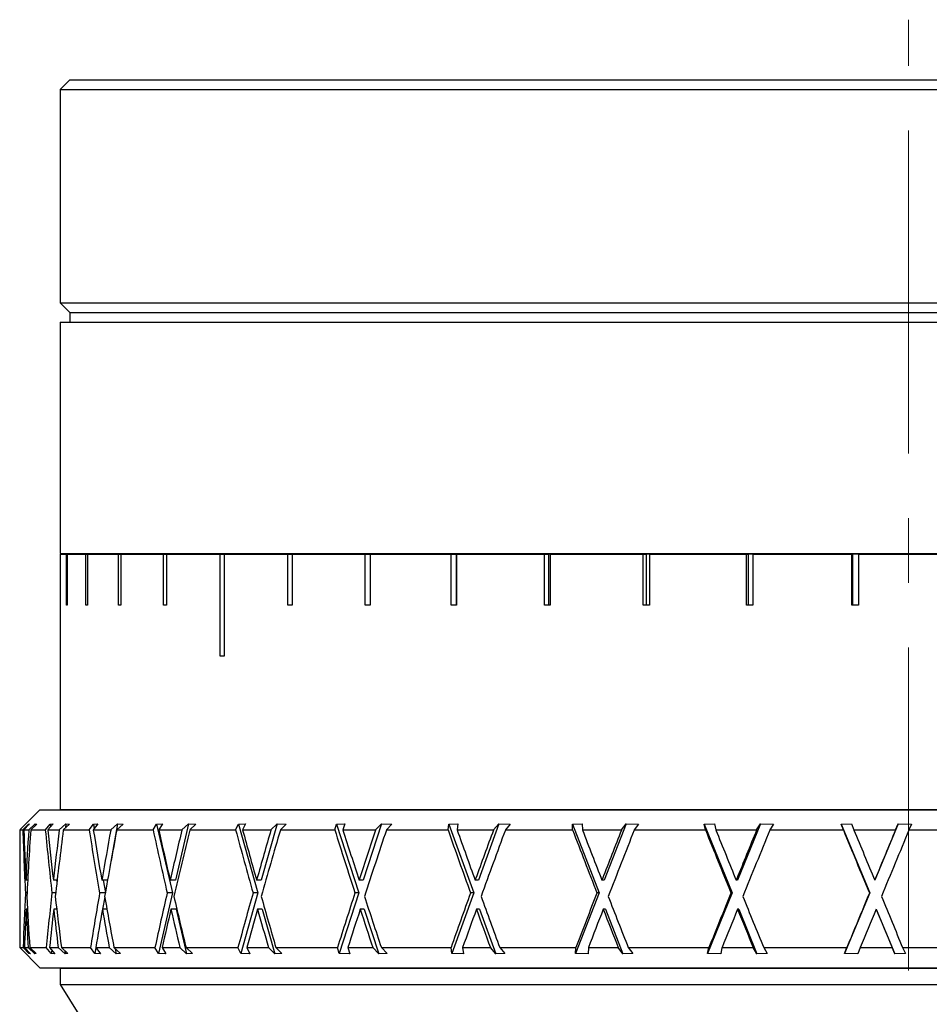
# Model space of a CAD drawing. Header units: inches. Extents: x 0.9 to 19.7, y 1.7 to 15.6.
# Tile 2 of 11: x 2.7 to 4.1, y 8.3 to 9.8. Entities that reach past the tile are written whole.
import ezdxf

# ---------------------------------------------------------------- set-up
doc = ezdxf.new("R2010")
doc.units = ezdxf.units.IN
doc.header["$MEASUREMENT"] = 0
doc.linetypes.add('CENTERX2', pattern=[0.8, 0.5, -0.1, 0.1, -0.1])
doc.layers.add('SLD-0', color=7, linetype='Continuous')

msp = doc.modelspace()

# ---------------------------------------------------------------- linework, layer by layer
at = {"color": 7, "linetype": 'Continuous', "lineweight": 25}
for p, q in [((2.8096, 9.688), (2.7946, 9.673)), ((2.8096, 9.688), (4.1071, 9.688)), ((4.1071, 9.688), (5.4046, 9.688)), ((2.7946, 9.673), (2.7946, 9.343)), ((2.7946, 9.673), (4.1071, 9.673)), ((4.1071, 9.673), (5.4196, 9.673)), ((2.7946, 9.343), (2.8096, 9.328)), ((2.7946, 9.343), (4.1071, 9.343)), ((4.1071, 9.343), (5.4196, 9.343)), ((2.8096, 9.328), (2.8096, 9.313)), ((2.8096, 9.328), (4.1071, 9.328)), ((4.1071, 9.328), (5.4046, 9.328)), ((2.7946, 9.313), (2.7946, 8.955)), ((2.7946, 9.313), (4.1071, 9.313)), ((4.1071, 9.313), (5.4196, 9.313)), ((2.7946, 8.955), (4.1071, 8.955)), ((2.7946, 8.9539), (2.7946, 8.8752)), ((2.7946, 8.9539), (2.8043, 8.9539)), ((2.8043, 8.8752), (2.8043, 8.9539)), ((2.8043, 8.9539), (2.8056, 8.9539)), ((2.8056, 8.9539), (2.8056, 8.8752)), ((2.8056, 8.9539), (2.8346, 8.9539)), ((2.8346, 8.8752), (2.8346, 8.9539)), ((2.8346, 8.9539), (2.8371, 8.9539)), ((2.8371, 8.9539), (2.8371, 8.8752)), ((2.8371, 8.9539), (2.8849, 8.9539)), ((2.8849, 8.8752), (2.8849, 8.9539)), ((2.8849, 8.9539), (2.8886, 8.9539)), ((2.8886, 8.9539), (2.8886, 8.8752)), ((2.8886, 8.9539), (2.9546, 8.9539)), ((2.9509, 8.955), (2.9509, 8.9539)), ((2.9546, 8.8752), (2.9546, 8.9539)), ((2.9546, 8.9539), (2.9594, 8.9539)), ((2.9594, 8.9539), (2.9594, 8.8752)), ((2.9594, 8.9539), (3.0423, 8.9539)), ((3.0423, 8.7964), (3.0423, 8.9539)), ((3.0423, 8.9539), (3.0482, 8.9539)), ((3.0482, 8.9539), (3.0482, 8.7964)), ((3.0482, 8.9539), (3.1469, 8.9539)), ((3.1469, 8.8752), (3.1469, 8.9539)), ((3.1469, 8.9539), (3.1538, 8.9539)), ((3.1538, 8.9539), (3.1538, 8.8752)), ((3.1538, 8.9539), (3.2666, 8.9539)), ((3.2666, 8.8752), (3.2666, 8.9539)), ((3.2666, 8.9539), (3.2743, 8.9539)), ((3.2743, 8.9539), (3.2743, 8.8752)), ((3.2743, 8.9539), (3.3996, 8.9539)), ((3.3996, 8.8752), (3.3996, 8.9539)), ((3.3996, 8.9539), (3.4076, 8.9539)), ((3.4076, 8.9539), (3.4076, 8.8752)), ((3.4081, 8.9539), (3.4076, 8.9539)), ((3.4081, 8.9539), (3.4081, 8.8752)), ((3.4081, 8.9539), (3.5438, 8.9539)), ((3.5438, 8.8752), (3.5438, 8.9539)), ((3.5438, 8.9539), (3.5501, 8.9539)), ((3.5501, 8.9539), (3.5501, 8.8752)), ((3.5528, 8.9539), (3.5501, 8.9539)), ((3.5528, 8.9539), (3.5528, 8.8752)), ((3.5528, 8.9539), (3.6968, 8.9539)), ((3.6968, 8.8752), (3.6968, 8.9539)), ((3.6968, 8.9539), (3.7014, 8.9539)), ((3.7014, 8.9539), (3.7014, 8.8752)), ((3.7063, 8.9539), (3.7014, 8.9539)), ((3.7063, 8.9539), (3.7063, 8.8752)), ((3.7063, 8.9539), (3.8563, 8.9539)), ((3.8563, 8.8752), (3.8563, 8.9539)), ((3.8563, 8.9539), (3.8591, 8.9539)), ((3.8591, 8.9539), (3.8591, 8.8752)), ((3.8661, 8.9539), (3.8591, 8.9539)), ((3.8661, 8.9539), (3.8661, 8.8752)), ((3.8661, 8.9539), (4.0197, 8.9539)), ((4.0197, 8.8752), (4.0197, 8.9539)), ((4.0197, 8.9539), (4.0206, 8.9539)), ((4.0206, 8.9539), (4.0206, 8.8752)), ((4.0297, 8.9539), (4.0206, 8.9539)), ((4.0297, 8.9539), (4.0297, 8.8752)), ((4.0297, 8.9539), (4.1845, 8.9539)), ((4.1071, 8.955), (5.4196, 8.955)), ((2.7946, 8.8752), (2.7946, 8.5589)), ((2.7946, 8.8752), (2.7946, 8.8752)), ((2.8056, 8.8752), (2.8043, 8.8752)), ((2.8371, 8.8752), (2.8346, 8.8752)), ((2.8886, 8.8752), (2.8849, 8.8752)), ((2.9594, 8.8752), (2.9546, 8.8752)), ((3.1538, 8.8752), (3.1469, 8.8752)), ((3.2743, 8.8752), (3.2666, 8.8752)), ((3.4081, 8.8752), (3.3996, 8.8752)), ((3.5528, 8.8752), (3.5438, 8.8752)), ((3.7063, 8.8752), (3.6968, 8.8752)), ((3.8661, 8.8752), (3.8563, 8.8752)), ((4.0297, 8.8752), (4.0197, 8.8752)), ((3.0482, 8.7964), (3.0423, 8.7964)), ((2.7634, 8.5584), (2.7411, 8.5362)), ((2.7634, 8.5584), (5.4499, 8.5584)), ((2.7946, 8.5589), (5.4196, 8.5589)), ((2.8596, 8.5589), (2.8596, 8.5584)), ((2.741, 8.536), (2.7321, 8.5272)), ((2.7369, 8.5272), (2.7455, 8.5361)), ((2.7475, 8.5367), (2.7384, 8.5272)), ((2.7412, 8.5362), (2.741, 8.536)), ((2.7455, 8.5361), (2.7475, 8.5367)), ((2.7455, 8.5361), (2.7456, 8.5347)), ((2.746, 8.5272), (2.7561, 8.5367)), ((2.7585, 8.536), (2.7492, 8.5272)), ((2.7561, 8.5367), (2.7559, 8.5336)), ((2.7561, 8.5367), (2.7585, 8.536)), ((2.7718, 8.5272), (2.7795, 8.5361)), ((2.784, 8.5367), (2.7758, 8.5272)), ((2.7795, 8.5361), (2.784, 8.5367)), ((2.7795, 8.5361), (2.78, 8.532)), ((2.7933, 8.5272), (2.8037, 8.5367)), ((2.8093, 8.536), (2.7996, 8.5272)), ((2.8037, 8.5367), (2.803, 8.5302)), ((2.8037, 8.5367), (2.8093, 8.536)), ((2.8395, 8.5272), (2.8462, 8.5361)), ((2.8531, 8.5367), (2.846, 8.5272)), ((2.8462, 8.5361), (2.8531, 8.5367)), ((2.8462, 8.5361), (2.8475, 8.5291)), ((2.873, 8.5272), (2.8834, 8.5367)), ((2.8834, 8.5367), (2.8733, 8.4784)), ((2.892, 8.536), (2.8823, 8.5272)), ((2.8834, 8.5367), (2.892, 8.536)), ((2.9385, 8.5272), (2.944, 8.5361)), ((2.944, 8.5361), (2.953, 8.5367)), ((2.944, 8.5361), (2.9685, 8.4297)), ((2.953, 8.5367), (2.9472, 8.5272)), ((2.9933, 8.5367), (2.9731, 8.4495)), ((2.983, 8.5272), (2.9933, 8.5367)), ((2.9933, 8.5367), (3.0047, 8.536)), ((3.0047, 8.536), (2.9951, 8.5272)), ((3.0662, 8.5272), (3.0704, 8.5361)), ((3.0704, 8.5361), (3.0814, 8.5367)), ((3.0704, 8.5361), (3.1004, 8.4297)), ((3.0814, 8.5367), (3.077, 8.5272)), ((3.1305, 8.5367), (3.1059, 8.4495)), ((3.1208, 8.5272), (3.1305, 8.5367)), ((3.1305, 8.5367), (3.1445, 8.536)), ((3.1445, 8.536), (3.1354, 8.5272)), ((3.2196, 8.5272), (3.2223, 8.5361)), ((3.2223, 8.5361), (3.235, 8.5367)), ((3.2223, 8.5361), (3.257, 8.4297)), ((3.235, 8.5367), (3.2322, 8.5272)), ((3.2918, 8.5367), (3.2634, 8.4495)), ((3.2828, 8.5272), (3.2918, 8.5367)), ((3.2918, 8.5367), (3.308, 8.536)), ((3.308, 8.536), (3.2995, 8.5272)), ((3.3948, 8.5272), (3.396, 8.5361)), ((3.396, 8.5361), (3.4101, 8.5367)), ((3.396, 8.5361), (3.4345, 8.4297)), ((3.4101, 8.5367), (3.4089, 8.5272)), ((3.4732, 8.5367), (3.4417, 8.4495)), ((3.4651, 8.5272), (3.4732, 8.5367)), ((3.4732, 8.5367), (3.4911, 8.536)), ((3.4911, 8.536), (3.4835, 8.5272)), ((3.5872, 8.5361), (3.6024, 8.5367)), ((3.5875, 8.5272), (3.5872, 8.5361)), ((3.5872, 8.5361), (3.6286, 8.4297)), ((3.6024, 8.5367), (3.6028, 8.5272)), ((3.6702, 8.5367), (3.6363, 8.4495)), ((3.6632, 8.5272), (3.6702, 8.5367)), ((3.6702, 8.5367), (3.6895, 8.536)), ((3.6895, 8.536), (3.6829, 8.5272)), ((3.7912, 8.5361), (3.8071, 8.5367)), ((3.7931, 8.5272), (3.7912, 8.5361)), ((3.7912, 8.5361), (3.8345, 8.4297)), ((3.8071, 8.5367), (3.8091, 8.5272)), ((3.878, 8.5367), (3.8425, 8.4495)), ((3.8722, 8.5272), (3.878, 8.5367)), ((3.878, 8.5367), (3.8981, 8.536)), ((3.8981, 8.536), (3.8927, 8.5272)), ((4.003, 8.5361), (4.0192, 8.5367)), ((4.0064, 8.5272), (4.003, 8.5361)), ((4.003, 8.5361), (4.0471, 8.4297)), ((4.0192, 8.5367), (4.0228, 8.5272)), ((4.0914, 8.5367), (4.0553, 8.4495)), ((4.0871, 8.5272), (4.0914, 8.5367)), ((4.0914, 8.5367), (4.1119, 8.536)), ((4.1119, 8.536), (4.1078, 8.5272)), ((2.7321, 8.5272), (2.7369, 8.5272)), ((2.7321, 8.5254), (2.7321, 8.3452)), ((2.7384, 8.5272), (2.746, 8.5272)), ((2.7492, 8.5272), (2.7718, 8.5272)), ((2.7758, 8.5272), (2.7933, 8.5272)), ((2.7996, 8.5272), (2.8395, 8.5272)), ((2.846, 8.5272), (2.873, 8.5272)), ((2.8823, 8.5272), (2.9385, 8.5272)), ((2.9472, 8.5272), (2.983, 8.5272)), ((2.9951, 8.5272), (3.0662, 8.5272)), ((3.077, 8.5272), (3.1208, 8.5272)), ((3.1354, 8.5272), (3.2196, 8.5272)), ((3.2322, 8.5272), (3.2828, 8.5272)), ((3.2995, 8.5272), (3.3948, 8.5272)), ((3.4089, 8.5272), (3.4651, 8.5272)), ((3.4835, 8.5272), (3.5875, 8.5272)), ((3.6028, 8.5272), (3.6632, 8.5272)), ((3.6829, 8.5272), (3.7931, 8.5272)), ((3.8091, 8.5272), (3.8722, 8.5272)), ((3.8927, 8.5272), (4.0064, 8.5272)), ((4.0228, 8.5272), (4.0871, 8.5272)), ((4.1078, 8.5272), (4.2221, 8.5272)), ((2.7419, 8.4515), (2.7418, 8.4495)), ((2.7445, 8.4495), (2.7418, 8.4495)), ((2.7844, 8.4515), (2.7842, 8.4495)), ((2.79, 8.4495), (2.7842, 8.4495)), ((2.7893, 8.4495), (2.7897, 8.4465)), ((2.8595, 8.4515), (2.8592, 8.4495)), ((2.868, 8.4495), (2.8592, 8.4495)), ((2.8613, 8.4495), (2.8646, 8.4305)), ((2.9653, 8.4515), (2.9648, 8.4495)), ((2.9731, 8.4495), (2.9648, 8.4495)), ((3.0992, 8.4515), (3.0986, 8.4495)), ((3.1059, 8.4495), (3.0986, 8.4495)), ((3.2579, 8.4515), (3.2572, 8.4495)), ((3.2634, 8.4495), (3.2572, 8.4495)), ((3.4375, 8.4515), (3.4368, 8.4495)), ((3.4417, 8.4495), (3.4368, 8.4495)), ((3.6336, 8.4515), (3.6329, 8.4495)), ((3.6363, 8.4495), (3.6329, 8.4495)), ((3.8414, 8.4515), (3.8406, 8.4495)), ((3.8425, 8.4495), (3.8406, 8.4495)), ((4.0557, 8.4515), (4.0549, 8.4495)), ((4.0553, 8.4495), (4.0549, 8.4495)), ((2.7434, 8.4297), (2.7409, 8.4297)), ((2.7877, 8.4297), (2.782, 8.4297)), ((2.8645, 8.4297), (2.8557, 8.4297)), ((2.9685, 8.4297), (2.9469, 8.336)), ((2.9685, 8.4297), (2.9603, 8.4297)), ((3.1004, 8.4297), (3.074, 8.336)), ((3.1004, 8.4297), (3.0931, 8.4297)), ((3.257, 8.4297), (3.2265, 8.336)), ((3.257, 8.4297), (3.2508, 8.4297)), ((3.4345, 8.4297), (3.4006, 8.336)), ((3.4345, 8.4297), (3.4296, 8.4297)), ((3.6286, 8.4297), (3.5922, 8.336)), ((3.6286, 8.4297), (3.6252, 8.4297)), ((3.8345, 8.4297), (3.7964, 8.336)), ((3.8345, 8.4297), (3.8325, 8.4297)), ((4.0471, 8.4297), (4.0083, 8.336)), ((4.0471, 8.4297), (4.0467, 8.4297)), ((2.8637, 8.4235), (2.8604, 8.4046)), ((2.7442, 8.4046), (2.7421, 8.4046)), ((2.7894, 8.4046), (2.7848, 8.4046)), ((2.7891, 8.4074), (2.7887, 8.4046)), ((2.8671, 8.4046), (2.8601, 8.4046)), ((2.9743, 8.4046), (2.966, 8.4046)), ((2.9743, 8.4046), (2.9903, 8.3355)), ((3.1074, 8.4046), (3.1001, 8.4046)), ((3.1074, 8.4046), (3.1269, 8.3355)), ((3.2651, 8.4046), (3.259, 8.4046)), ((3.2651, 8.4046), (3.2876, 8.3355)), ((3.4436, 8.4046), (3.4387, 8.4046)), ((3.4436, 8.4046), (3.4685, 8.3355)), ((3.6383, 8.4046), (3.6349, 8.4046)), ((3.6383, 8.4046), (3.6652, 8.3355)), ((3.8447, 8.4046), (3.8427, 8.4046)), ((3.8447, 8.4046), (3.8727, 8.3355)), ((4.0574, 8.4046), (4.0571, 8.4046)), ((4.0574, 8.4046), (4.086, 8.3355)), ((2.7321, 8.3452), (2.7634, 8.314)), ((2.7321, 8.3452), (2.7374, 8.3452)), ((2.7462, 8.336), (2.7374, 8.3452)), ((2.7394, 8.3452), (2.7486, 8.3355)), ((2.7394, 8.3452), (2.7453, 8.3452)), ((2.7554, 8.3355), (2.7453, 8.3452)), ((2.7463, 8.338), (2.7462, 8.336)), ((2.7486, 8.3355), (2.7462, 8.336)), ((2.7477, 8.3452), (2.7574, 8.336)), ((2.7477, 8.3452), (2.7731, 8.3452)), ((2.7553, 8.3379), (2.7554, 8.3355)), ((2.7574, 8.336), (2.7554, 8.3355)), ((2.781, 8.336), (2.7731, 8.3452)), ((2.7783, 8.3452), (2.7866, 8.3355)), ((2.7783, 8.3452), (2.7918, 8.3452)), ((2.7816, 8.3413), (2.781, 8.336)), ((2.7866, 8.3355), (2.781, 8.336)), ((2.8022, 8.3355), (2.7918, 8.3452)), ((2.7966, 8.3452), (2.8067, 8.336)), ((2.7966, 8.3452), (2.8416, 8.3452)), ((2.8017, 8.3406), (2.8022, 8.3355)), ((2.8067, 8.336), (2.8022, 8.3355)), ((2.8485, 8.336), (2.8416, 8.3452)), ((2.85, 8.345), (2.8485, 8.336)), ((2.8571, 8.3355), (2.8485, 8.336)), ((2.8499, 8.3452), (2.8571, 8.3355)), ((2.8499, 8.3452), (2.8706, 8.3452)), ((2.8812, 8.3355), (2.8706, 8.3452)), ((2.8779, 8.3452), (2.888, 8.336)), ((2.8779, 8.3452), (2.9413, 8.3452)), ((2.8798, 8.3435), (2.8812, 8.3355)), ((2.888, 8.336), (2.8812, 8.3355)), ((2.9469, 8.336), (2.9413, 8.3452)), ((2.9584, 8.3355), (2.9469, 8.336)), ((2.9525, 8.3452), (2.9584, 8.3355)), ((2.9525, 8.3452), (2.9799, 8.3452)), ((2.9903, 8.3355), (2.9799, 8.3452)), ((2.9894, 8.3452), (2.9993, 8.336)), ((2.9894, 8.3452), (3.0698, 8.3452)), ((2.9993, 8.336), (2.9903, 8.3355)), ((3.074, 8.336), (3.0698, 8.3452)), ((3.088, 8.3355), (3.074, 8.336)), ((3.0835, 8.3452), (3.088, 8.3355)), ((3.0835, 8.3452), (3.117, 8.3452)), ((3.1269, 8.3355), (3.117, 8.3452)), ((3.1379, 8.336), (3.1269, 8.3355)), ((3.1285, 8.3452), (3.1379, 8.336)), ((3.1285, 8.3452), (3.2237, 8.3452)), ((3.2265, 8.336), (3.2237, 8.3452)), ((3.2426, 8.3355), (3.2265, 8.336)), ((3.2397, 8.3452), (3.2426, 8.3355)), ((3.2397, 8.3452), (3.2785, 8.3452)), ((3.2876, 8.3355), (3.2785, 8.3452)), ((3.3004, 8.336), (3.2876, 8.3355)), ((3.2916, 8.3452), (3.3004, 8.336)), ((3.2916, 8.3452), (3.3994, 8.3452)), ((3.4006, 8.336), (3.3994, 8.3452)), ((3.4186, 8.3355), (3.4006, 8.336)), ((3.4173, 8.3452), (3.4186, 8.3355)), ((3.4173, 8.3452), (3.4603, 8.3452)), ((3.4685, 8.3355), (3.4603, 8.3452)), ((3.4827, 8.336), (3.4685, 8.3355)), ((3.4749, 8.3452), (3.4827, 8.336)), ((3.4749, 8.3452), (3.5925, 8.3452)), ((3.5922, 8.336), (3.5925, 8.3452)), ((3.6115, 8.3355), (3.5922, 8.336)), ((3.6119, 8.3452), (3.6115, 8.3355)), ((3.6119, 8.3452), (3.6581, 8.3452)), ((3.6652, 8.3355), (3.6581, 8.3452)), ((3.6805, 8.336), (3.6652, 8.3355)), ((3.6736, 8.3452), (3.6805, 8.336)), ((3.6736, 8.3452), (3.7983, 8.3452)), ((3.7964, 8.336), (3.7983, 8.3452)), ((3.8166, 8.3355), (3.7964, 8.336)), ((3.8186, 8.3452), (3.8166, 8.3355)), ((3.8186, 8.3452), (3.8669, 8.3452)), ((3.8727, 8.3355), (3.8669, 8.3452)), ((3.8887, 8.336), (3.8727, 8.3355)), ((3.8831, 8.3452), (3.8887, 8.336)), ((3.8831, 8.3452), (4.0118, 8.3452)), ((4.0083, 8.336), (4.0118, 8.3452)), ((4.0288, 8.3355), (4.0083, 8.336)), ((4.0325, 8.3452), (4.0288, 8.3355)), ((4.0325, 8.3452), (4.0817, 8.3452)), ((4.086, 8.3355), (4.0817, 8.3452)), ((4.1023, 8.336), (4.086, 8.3355)), ((4.0981, 8.3452), (4.1023, 8.336)), ((4.0981, 8.3452), (4.2275, 8.3452)), ((2.7634, 8.314), (5.4499, 8.314)), ((2.7946, 8.313), (2.7946, 8.288)), ((5.4196, 8.313), (2.7946, 8.313)), ((2.9509, 8.314), (2.9509, 8.313)), ((4.0199, 8.314), (4.0199, 8.313)), ((2.7946, 8.288), (2.8571, 8.188)), ((2.7946, 8.288), (5.4196, 8.288))]:
    msp.add_line(p, q, dxfattribs=at)
for centre, major_axis, ratio, start_param, end_param in [((4.1071, 8.4013), (-0.062, 3.3194), 0.413804, 1.525143, 1.525682), ((4.1071, 8.4079), (-0.1974, 3.3186), 0.410043, 1.510458, 1.539835), ((4.1071, 8.4475), (-0.1974, 3.3186), 0.410043, 1.522416, 1.545812), ((4.1071, 8.4515), (0.1974, 3.3186), 0.410043, 1.572386, 1.595186), ((4.1071, 8.4013), (0.1974, 3.3186), 0.410043, 1.557263, 1.588223), ((4.1071, 8.4079), (-0.4448, 3.315), 0.392489, 1.482238, 1.511615), ((4.1071, 8.4475), (-0.4448, 3.315), 0.392489, 1.494196, 1.517591), ((4.1071, 8.4515), (0.4448, 3.315), 0.392489, 1.600607, 1.623407), ((4.1071, 8.4013), (0.4448, 3.315), 0.392489, 1.585484, 1.616444), ((4.1071, 8.4079), (-0.6676, 3.3107), 0.363089, 1.461766, 1.491143), ((4.1071, 8.4475), (-0.6676, 3.3107), 0.363089, 1.473724, 1.497119), ((4.1071, 8.4515), (0.6676, 3.3107), 0.363089, 1.621079, 1.643879), ((4.1071, 8.4013), (0.6676, 3.3107), 0.363089, 1.605956, 1.636916), ((4.1071, 8.4079), (-0.8593, 3.3078), 0.324517, 1.450747, 1.480124), ((4.1071, 8.4475), (-0.8593, 3.3078), 0.324517, 1.462705, 1.486101), ((4.1071, 8.4515), (0.8593, 3.3078), 0.324517, 1.632097, 1.654898), ((4.1071, 8.4013), (0.8593, 3.3078), 0.324517, 1.616974, 1.647934), ((4.1071, 8.4079), (-1.0182, 3.3073), 0.279401, 1.449044, 1.478421), ((4.1071, 8.4475), (-1.0182, 3.3073), 0.279401, 1.461002, 1.484397), ((4.1071, 8.4515), (1.0182, 3.3073), 0.279401, 1.633801, 1.656601), ((4.1071, 8.4013), (1.0182, 3.3073), 0.279401, 1.618678, 1.649638), ((4.1071, 8.4079), (-1.1454, 3.3091), 0.2299, 1.455441, 1.484818), ((4.1071, 8.4475), (-1.1454, 3.3091), 0.2299, 1.467399, 1.490794), ((4.1071, 8.4515), (1.1454, 3.3091), 0.2299, 1.627403, 1.650204), ((4.1071, 8.4013), (1.1454, 3.3091), 0.2299, 1.612281, 1.643241), ((4.1071, 8.4079), (-1.2428, 3.3122), 0.177602, 1.468306, 1.497684), ((4.1071, 8.4475), (-1.2428, 3.3122), 0.177602, 1.480264, 1.50366), ((4.1071, 8.4515), (1.2428, 3.3122), 0.177602, 1.614538, 1.637338), ((4.1071, 8.4013), (1.2428, 3.3122), 0.177602, 1.599415, 1.630375), ((4.1071, 8.4079), (-1.3125, 3.3156), 0.123605, 1.485957, 1.515334), ((4.1071, 8.4475), (-1.3125, 3.3156), 0.123605, 1.497915, 1.521311), ((4.1071, 8.4515), (1.3125, 3.3156), 0.123605, 1.596887, 1.619688), ((4.1071, 8.4013), (1.3125, 3.3156), 0.123605, 1.581764, 1.612724), ((4.1071, 8.4079), (-1.356, 3.3182), 0.068643, 1.506805, 1.536182), ((4.1071, 8.4475), (-1.356, 3.3182), 0.068643, 1.518763, 1.542158), ((4.1071, 8.4515), (1.356, 3.3182), 0.068643, 1.576039, 1.59884), ((4.1071, 8.4013), (1.356, 3.3182), 0.068643, 1.560917, 1.591876), ((4.1071, 8.4079), (-1.3743, 3.3195), 0.013216, 1.529377, 1.558754), ((4.1071, 8.4475), (-1.3743, 3.3195), 0.013216, 1.541335, 1.56473), ((4.1071, 8.4515), (1.3743, 3.3195), 0.013216, 1.553467, 1.576268), ((4.1071, 8.4013), (1.3743, 3.3195), 0.013216, 1.538345, 1.569305), ((4.1071, 8.4515), (0.1974, 3.3186), 0.410043, 1.601757, 1.627206), ((4.1071, 8.4515), (0.4448, 3.315), 0.392489, 1.629978, 1.655427), ((4.1071, 8.4515), (0.6676, 3.3107), 0.363089, 1.65045, 1.675899), ((4.1071, 8.4515), (0.8593, 3.3078), 0.324517, 1.661468, 1.686917), ((4.1071, 8.4515), (1.0182, 3.3073), 0.279401, 1.663172, 1.688621), ((4.1071, 8.4515), (1.1454, 3.3091), 0.2299, 1.656775, 1.682224), ((4.1071, 8.4515), (1.2428, 3.3122), 0.177602, 1.643909, 1.669358), ((4.1071, 8.4515), (1.3125, 3.3156), 0.123605, 1.626258, 1.651707), ((4.1071, 8.4515), (1.356, 3.3182), 0.068643, 1.605411, 1.63086), ((4.1071, 8.4515), (1.3743, 3.3195), 0.013216, 1.582839, 1.608288), ((4.1071, 8.4475), (-0.1974, 3.3186), 0.410043, 1.55337, 1.577236), ((4.1071, 8.4475), (-0.4448, 3.315), 0.392489, 1.525149, 1.549016), ((4.1071, 8.4475), (-0.6676, 3.3107), 0.363089, 1.504677, 1.528544), ((4.1071, 8.4475), (-0.8593, 3.3078), 0.324517, 1.493659, 1.517525), ((4.1071, 8.4475), (-1.0182, 3.3073), 0.279401, 1.491955, 1.515822), ((4.1071, 8.4475), (-1.1454, 3.3091), 0.2299, 1.498352, 1.522219), ((4.1071, 8.4475), (-1.2428, 3.3122), 0.177602, 1.511218, 1.535085), ((4.1071, 8.4475), (-1.3125, 3.3156), 0.123605, 1.528868, 1.552735), ((4.1071, 8.4475), (-1.356, 3.3182), 0.068643, 1.549716, 1.573583), ((4.1071, 8.4475), (-1.3743, 3.3195), 0.013216, 1.572288, 1.596155), ((4.1071, 8.4013), (0.1974, 3.3186), 0.410043, 1.594199, 1.612086), ((4.1071, 8.4079), (-0.1974, 3.3186), 0.410043, 1.547393, 1.56528), ((4.1071, 8.4013), (0.4448, 3.315), 0.392489, 1.62242, 1.640307), ((4.1071, 8.4079), (-0.4448, 3.315), 0.392489, 1.519173, 1.537059), ((4.1071, 8.4013), (0.6676, 3.3107), 0.363089, 1.642892, 1.660779), ((4.1071, 8.4079), (-0.6676, 3.3107), 0.363089, 1.498701, 1.516587), ((4.1071, 8.4013), (0.8593, 3.3078), 0.324517, 1.65391, 1.671797), ((4.1071, 8.4079), (-0.8593, 3.3078), 0.324517, 1.487682, 1.505569), ((4.1071, 8.4013), (1.0182, 3.3073), 0.279401, 1.655614, 1.673501), ((4.1071, 8.4079), (-1.0182, 3.3073), 0.279401, 1.485978, 1.503865), ((4.1071, 8.4013), (1.1454, 3.3091), 0.2299, 1.649217, 1.667103), ((4.1071, 8.4079), (-1.1454, 3.3091), 0.2299, 1.492376, 1.510263), ((4.1071, 8.4013), (1.2428, 3.3122), 0.177602, 1.636351, 1.654238), ((4.1071, 8.4079), (-1.2428, 3.3122), 0.177602, 1.505241, 1.523128), ((4.1071, 8.4013), (1.3125, 3.3156), 0.123605, 1.618701, 1.636587), ((4.1071, 8.4079), (-1.3125, 3.3156), 0.123605, 1.522892, 1.540779), ((4.1071, 8.4013), (1.356, 3.3182), 0.068643, 1.597853, 1.615739), ((4.1071, 8.4079), (-1.356, 3.3182), 0.068643, 1.54374, 1.561627), ((4.1071, 8.4013), (1.3743, 3.3195), 0.013216, 1.575281, 1.593167), ((4.1071, 8.4079), (-1.3743, 3.3195), 0.013216, 1.566312, 1.584199)]:
    msp.add_ellipse(centre, major_axis=major_axis, ratio=ratio, start_param=start_param, end_param=end_param, dxfattribs=at)
at = {"layer": 'SLD-0', "color": 7, "linetype": 'CENTERX2', "lineweight": 18}
msp.add_line((4.1071, 6.7097), (4.1071, 9.7812), dxfattribs=at)

doc.saveas('drawing.dxf')
